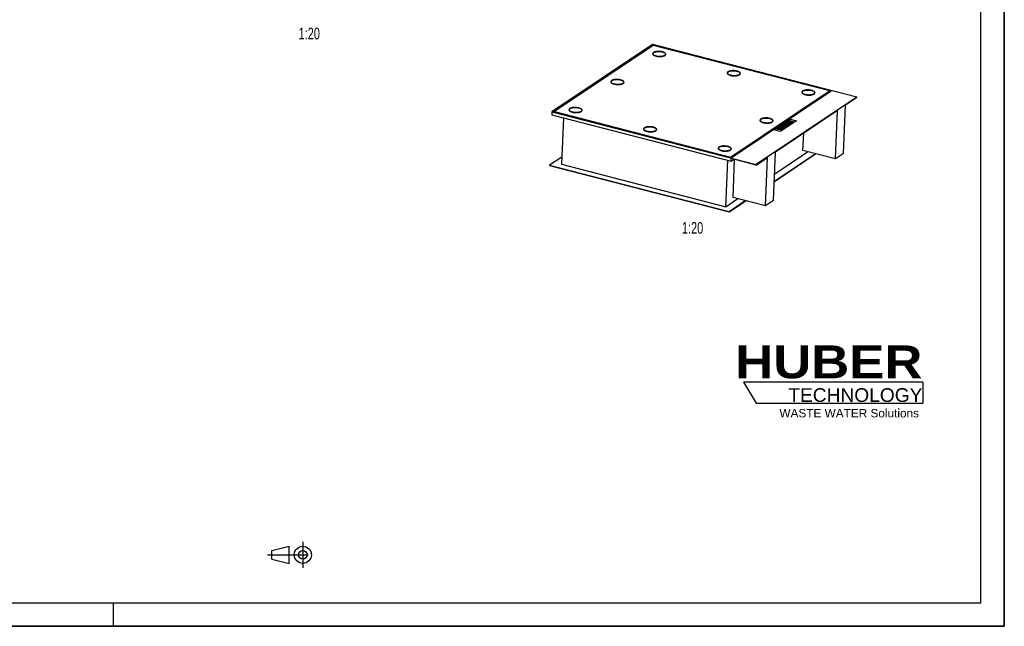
# Model space of a CAD drawing. Header units: millimetres. Extents: x 0 to 8400, y 0 to 5940.
# Tile 2 of 8: x 4200 to 8400, y 0 to 2588. Entities that reach past the tile are written whole.
import ezdxf

# ---------------------------------------------------------------- set-up
doc = ezdxf.new("R2010")
doc.units = ezdxf.units.MM
doc.header["$LTSCALE"] = 462
doc.linetypes.add('CENTER', pattern=[0.6, 0.375, -0.075, 0.075, -0.075])
doc.layers.get('0').update_dxf_attribs({"linetype": 'CONTINUOUS'})
for name, color, linetype in [('053_NOTES', 7, 'CONTINUOUS'), ('_ACHSEN', 7, 'CONTINUOUS'), ('_KURVEN', 7, 'CONTINUOUS'), ('_ZEICHNUNGSELEM', 7, 'CONTINUOUS'), ('HUBER_Logo_BL2', 7, 'CONTINUOUS')]:
    doc.layers.add(name, color=color, linetype=linetype)
doc.styles.get("Standard").update_dxf_attribs({"font": 'txt', "width": 0.7})
doc.styles.add('TEXTSTYLE_2', font='ariblk.ttf')
doc.styles.add('TEXTSTYLE_3', font='arial.ttf')

# ---------------------------------------------------------------- blocks, each defined once
blk = doc.blocks.new('HUBER_LOGO_BL2', base_point=(7675, 1007.5))
at = {"layer": 'HUBER_Logo_BL2', "color": 5, "linetype": 'CONTINUOUS'}
for p, q in [((8052.9, 1042), (7287.9, 1042)), ((7287.9, 1042), (7341.9, 952)), ((8052.9, 1042), (8052.9, 952)), ((7341.9, 952), (8052.9, 952))]:
    blk.add_line(p, q, dxfattribs=at)
at = {"layer": 'HUBER_Logo_BL2', "color": 2, "linetype": 'CONTINUOUS', "attachment_point": 3, "line_spacing_factor": 0.78}
for s, insert, char_height, width, style in [('HUBER\\P\\fArial;\\H58.5;TECHNOLOGY ', (8050.7, 1198.2), 140.4, 775.343, 'TEXTSTYLE_2'), ('WASTE WATER Solutions', (8036, 927.2), 36, 594.067, 'TEXTSTYLE_3')]:
    blk.add_mtext(s, dxfattribs=dict(at, insert=insert, char_height=char_height, width=width, style=style))
blk = doc.blocks.new('PROJEKTIONSMETHODE_1_BL3', base_point=(5360, 305))
at = {"color": 2, "linetype": 'CONTINUOUS'}
for p, q in [((5275.7, 323.3), (5349, 341.7)), ((5349, 268.3), (5349, 341.7)), ((5275.7, 286.7), (5275.7, 323.3)), ((5275.7, 286.7), (5349, 268.3))]:
    blk.add_line(p, q, dxfattribs=at)
at = {"color": 2, "linetype": 'CENTER'}
for p, q in [((5407.7, 360), (5407.7, 250)), ((5257.3, 305), (5462.7, 305))]:
    blk.add_line(p, q, dxfattribs=at)
at = {"color": 2, "linetype": 'CONTINUOUS'}
for radius in [36.7, 18.3]:
    blk.add_circle((5407.7, 305), radius, dxfattribs=at)

msp = doc.modelspace()

# ---------------------------------------------------------------- linework, layer by layer
at = {"color": 7, "linetype": 'CONTINUOUS'}
for p, q in [((8400, 0), (8400, 5940)), ((6899.62, 2482.23), (6470.44, 2194.7)), ((6900.38, 2481.12), (6473.16, 2194.91)), ((7771.12, 2257.02), (6899.62, 2482.23)), ((6900.17, 2476.12), (6900.38, 2481.12)), ((7662.07, 2284.29), (6900.38, 2481.12)), ((6902.68, 2477.81), (6481.33, 2195.52)), ((6900.96, 2442.49), (6900.88, 2440.65)), ((7653.91, 2283.68), (6902.68, 2477.81)), ((6954.91, 2440.17), (6954.83, 2438.33)), ((7219.06, 2360.29), (7218.98, 2358.45)), ((7273.01, 2357.97), (7272.93, 2356.14)), ((6722.55, 2322.96), (6722.47, 2321.12)), ((6776.5, 2320.64), (6776.42, 2318.81)), ((7232.48, 1999.56), (7653.83, 2281.85)), ((7232.56, 2001.4), (7653.91, 2283.68)), ((7234.85, 1998.08), (7662.07, 2284.29)), ((7537.16, 2278.09), (7537.08, 2276.25)), ((7591.11, 2275.77), (7591.03, 2273.94)), ((7650.08, 2276.26), (7646.77, 2277.11)), ((7653.91, 2283.68), (7653.83, 2281.85)), ((7771.12, 2257.02), (7341.94, 1969.5)), ((7771.04, 2255.19), (7722.65, 2222.77)), ((7771.04, 2255.19), (7771.12, 2257.02)), ((6470.44, 2194.7), (6469.89, 2181.86)), ((6470.44, 2194.7), (7341.94, 1969.5)), ((6473.16, 2194.91), (7234.85, 1998.08)), ((6481.33, 2195.52), (6481.25, 2193.69)), ((6481.25, 2193.69), (7232.48, 1999.56)), ((6481.33, 2195.52), (7232.56, 2001.4)), ((6485.62, 2192.56), (6484.68, 2191.93)), ((6544.13, 2203.43), (6544.05, 2201.6)), ((6598.08, 2201.11), (6598, 2199.28)), ((7688.43, 2199.85), (7424.47, 2023.01)), ((7679.55, 1993.38), (7688.43, 2199.85)), ((7713.77, 2016.3), (7722.65, 2222.77)), ((6469.89, 2181.86), (7235.07, 1984.13)), ((6519.51, 2169.03), (6510.99, 1970.92)), ((7358.74, 2158.56), (7358.66, 2156.73)), ((7412.69, 2156.24), (7412.61, 2154.41)), ((6862.23, 2121.23), (6862.15, 2119.4)), ((6916.18, 2118.91), (6916.1, 2117.08)), ((7540.99, 2029.19), (7544.17, 2103.2)), ((7180.33, 2039.03), (7180.25, 2037.2)), ((7234.28, 2036.71), (7234.2, 2034.88)), ((7415.6, 1816.54), (7424.47, 2023.01)), ((7420.46, 1929.73), (7561.15, 2023.98)), ((7679.55, 1993.38), (7540.99, 2029.19)), ((7713.77, 2016.3), (7679.55, 1993.38)), ((6512.32, 2001.74), (6460.66, 1967.13)), ((7211.68, 1789.85), (7220.19, 1987.97)), ((7232.56, 2001.4), (7232.48, 1999.56)), ((7235.07, 1984.13), (7235.54, 1995.14)), ((7235.07, 1984.13), (7247.06, 1992.16)), ((7341.86, 1967.66), (7235.54, 1995.14)), ((7242.81, 1829.43), (7249.78, 1991.46)), ((7341.86, 1967.66), (7390.26, 2000.08)), ((7381.38, 1793.62), (7390.26, 2000.08)), ((7419.06, 1897.07), (7595.31, 2015.15)), ((7419.14, 1898.9), (7593.39, 2015.64)), ((6460.66, 1967.13), (6460.58, 1965.3)), ((6460.58, 1965.3), (7225.76, 1767.57)), ((6460.66, 1967.13), (7225.84, 1769.4)), ((6510.99, 1970.92), (7211.68, 1789.85)), ((7341.86, 1967.66), (7341.94, 1969.5)), ((7211.68, 1789.85), (7262.97, 1824.22)), ((7225.76, 1767.57), (7297.14, 1815.39)), ((7225.84, 1769.4), (7295.22, 1815.88)), ((7381.38, 1793.62), (7242.81, 1829.43)), ((7415.6, 1816.54), (7381.38, 1793.62)), ((7225.84, 1769.4), (7225.76, 1767.57)), ((0, 0), (8400, 0))]:
    msp.add_line(p, q, dxfattribs=at)
at = {"color": 3, "linetype": 'CONTINUOUS'}
for p, q in [((8400, 5940), (8400, 0)), ((4600, 0), (4600, 100)), ((8400, 0), (0, 0))]:
    msp.add_line(p, q, dxfattribs=at)
at = {"color": 5, "linetype": 'CONTINUOUS'}
for p, q in [((8300, 100), (8300, 5840)), ((100, 100), (8300, 100))]:
    msp.add_line(p, q, dxfattribs=at)
at = {"color": 7, "linetype": 'CONTINUOUS'}
for points, knots in [([(6914.74, 2432.49), (6912.77, 2433), (6909.23, 2434.14), (6905.28, 2436.19), (6902.97, 2438.1), (6901.79, 2439.51), (6901.08, 2440.98), (6900.94, 2442.01), (6900.96, 2442.49)], [0, 0, 0, 0, 0.3374024, 0.6163569, 0.7317992, 0.8319262, 0.9195778, 1, 1, 1, 1]), ([(6900.96, 2442.49), (6900.98, 2442.95), (6901.19, 2443.92), (6901.96, 2445.27), (6903.16, 2446.53), (6905.43, 2448.18), (6909.25, 2449.87), (6914.72, 2451.26), (6921.05, 2452.03), (6927.81, 2452.14), (6934.59, 2451.56), (6939.02, 2450.72), (6941.13, 2450.17)], [0, 0, 0, 0, 0.0317589, 0.0661601, 0.1051662, 0.1498914, 0.2575787, 0.3879843, 0.5355268, 0.6925125, 0.850257, 1, 1, 1, 1]), ([(6954.91, 2440.17), (6954.89, 2439.71), (6954.68, 2438.74), (6953.91, 2437.39), (6952.71, 2436.13), (6950.44, 2434.48), (6946.63, 2432.79), (6941.15, 2431.4), (6934.82, 2430.63), (6928.06, 2430.52), (6921.28, 2431.1), (6916.86, 2431.94), (6914.74, 2432.49)], [0, 0, 0, 0, 0.0317589, 0.0661601, 0.1051662, 0.1498914, 0.2575787, 0.3879843, 0.5355268, 0.6925125, 0.850257, 1, 1, 1, 1]), ([(6941.13, 2450.17), (6943.1, 2449.66), (6946.65, 2448.52), (6950.59, 2446.47), (6952.9, 2444.56), (6954.08, 2443.15), (6954.79, 2441.68), (6954.93, 2440.65), (6954.91, 2440.17)], [0, 0, 0, 0, 0.3374024, 0.6163569, 0.7317992, 0.8319262, 0.9195778, 1, 1, 1, 1]), ([(7232.84, 2350.29), (7230.87, 2350.8), (7227.32, 2351.94), (7223.38, 2353.99), (7221.07, 2355.9), (7219.89, 2357.31), (7219.18, 2358.78), (7219.04, 2359.81), (7219.06, 2360.29)], [0, 0, 0, 0, 0.3374024, 0.6163569, 0.7317992, 0.8319262, 0.9195778, 1, 1, 1, 1]), ([(7219.06, 2360.29), (7219.08, 2360.75), (7219.29, 2361.72), (7220.06, 2363.07), (7221.25, 2364.33), (7223.53, 2365.98), (7227.34, 2367.67), (7232.82, 2369.06), (7239.14, 2369.83), (7245.91, 2369.94), (7252.69, 2369.36), (7257.11, 2368.52), (7259.23, 2367.97)], [0, 0, 0, 0, 0.0317589, 0.0661601, 0.1051662, 0.1498914, 0.2575787, 0.3879843, 0.5355268, 0.6925125, 0.850257, 1, 1, 1, 1]), ([(7273.01, 2357.97), (7272.99, 2357.51), (7272.78, 2356.54), (7272.01, 2355.19), (7270.81, 2353.93), (7268.54, 2352.28), (7264.72, 2350.59), (7259.25, 2349.2), (7252.92, 2348.43), (7246.16, 2348.32), (7239.38, 2348.9), (7234.95, 2349.74), (7232.84, 2350.29)], [0, 0, 0, 0, 0.0317589, 0.0661601, 0.1051662, 0.1498914, 0.2575787, 0.3879843, 0.5355268, 0.6925125, 0.850257, 1, 1, 1, 1]), ([(7259.23, 2367.97), (7261.2, 2367.46), (7264.74, 2366.32), (7268.69, 2364.27), (7271, 2362.36), (7272.18, 2360.95), (7272.89, 2359.48), (7273.03, 2358.45), (7273.01, 2357.97)], [0, 0, 0, 0, 0.3374024, 0.6163569, 0.7317992, 0.8319262, 0.9195778, 1, 1, 1, 1]), ([(6722.65, 2319.69), (6722.61, 2319.81), (6722.49, 2320.28), (6722.45, 2320.77), (6722.47, 2321.12)], [0, 0, 0, 0, 0.2554919, 1, 1, 1, 1]), ([(6736.32, 2312.96), (6734.36, 2313.47), (6730.81, 2314.61), (6726.86, 2316.66), (6724.56, 2318.57), (6723.38, 2319.98), (6722.66, 2321.45), (6722.53, 2322.48), (6722.55, 2322.96)], [0, 0, 0, 0, 0.3374024, 0.6163569, 0.7317992, 0.8319262, 0.9195778, 1, 1, 1, 1]), ([(6722.55, 2322.96), (6722.57, 2323.42), (6722.77, 2324.39), (6723.55, 2325.74), (6724.74, 2327), (6727.01, 2328.65), (6730.83, 2330.34), (6736.31, 2331.73), (6742.63, 2332.5), (6749.4, 2332.61), (6756.17, 2332.03), (6760.6, 2331.19), (6762.72, 2330.64)], [0, 0, 0, 0, 0.0317589, 0.0661601, 0.1051662, 0.1498914, 0.2575787, 0.3879843, 0.5355268, 0.6925125, 0.850257, 1, 1, 1, 1]), ([(6776.5, 2320.64), (6776.48, 2320.18), (6776.27, 2319.21), (6775.5, 2317.86), (6774.3, 2316.6), (6772.03, 2314.95), (6768.21, 2313.26), (6762.73, 2311.87), (6756.41, 2311.1), (6749.64, 2311), (6742.87, 2311.57), (6738.44, 2312.41), (6736.32, 2312.96)], [0, 0, 0, 0, 0.0317589, 0.0661601, 0.1051662, 0.1498914, 0.2575787, 0.3879843, 0.5355268, 0.6925125, 0.850257, 1, 1, 1, 1]), ([(6762.72, 2330.64), (6764.69, 2330.13), (6768.23, 2328.99), (6772.18, 2326.94), (6774.48, 2325.03), (6775.66, 2323.62), (6776.38, 2322.15), (6776.52, 2321.13), (6776.5, 2320.64)], [0, 0, 0, 0, 0.3374024, 0.6163569, 0.7317992, 0.8319262, 0.9195778, 1, 1, 1, 1]), ([(6776.42, 2318.81), (6776.41, 2318.69), (6776.37, 2318.2), (6776.25, 2317.73), (6776.11, 2317.39)], [0, 0, 0, 0, 0.2467275, 1, 1, 1, 1]), ([(7550.93, 2268.09), (7548.97, 2268.6), (7545.42, 2269.74), (7541.47, 2271.79), (7539.17, 2273.7), (7537.99, 2275.11), (7537.27, 2276.58), (7537.13, 2277.61), (7537.16, 2278.09)], [0, 0, 0, 0, 0.3374024, 0.6163569, 0.7317992, 0.8319262, 0.9195778, 1, 1, 1, 1]), ([(7537.16, 2278.09), (7537.18, 2278.55), (7537.38, 2279.52), (7538.16, 2280.87), (7539.35, 2282.13), (7541.62, 2283.78), (7545.44, 2285.47), (7550.92, 2286.86), (7557.24, 2287.63), (7564.01, 2287.74), (7570.78, 2287.16), (7575.21, 2286.32), (7577.33, 2285.77)], [0, 0, 0, 0, 0.0317589, 0.0661601, 0.1051662, 0.1498914, 0.2575787, 0.3879843, 0.5355268, 0.6925125, 0.850257, 1, 1, 1, 1]), ([(7591.11, 2275.77), (7591.09, 2275.31), (7590.88, 2274.34), (7590.11, 2272.99), (7588.91, 2271.73), (7586.64, 2270.08), (7582.82, 2268.39), (7577.34, 2267), (7571.02, 2266.23), (7564.25, 2266.13), (7557.48, 2266.7), (7553.05, 2267.54), (7550.93, 2268.09)], [0, 0, 0, 0, 0.0317589, 0.0661601, 0.1051662, 0.1498914, 0.2575787, 0.3879843, 0.5355268, 0.6925125, 0.850257, 1, 1, 1, 1]), ([(7577.33, 2285.77), (7579.3, 2285.26), (7582.84, 2284.12), (7586.79, 2282.07), (7589.09, 2280.16), (7590.27, 2278.75), (7590.99, 2277.28), (7591.13, 2276.26), (7591.11, 2275.77)], [0, 0, 0, 0, 0.3374024, 0.6163569, 0.7317992, 0.8319262, 0.9195778, 1, 1, 1, 1]), ([(6557.91, 2193.43), (6555.94, 2193.94), (6552.4, 2195.08), (6548.45, 2197.13), (6546.14, 2199.04), (6544.96, 2200.45), (6544.25, 2201.92), (6544.11, 2202.95), (6544.13, 2203.43)], [0, 0, 0, 0, 0.3374024, 0.6163569, 0.7317992, 0.8319262, 0.9195778, 1, 1, 1, 1]), ([(6544.13, 2203.43), (6544.15, 2203.89), (6544.36, 2204.86), (6545.13, 2206.21), (6546.33, 2207.47), (6548.6, 2209.12), (6552.42, 2210.81), (6557.89, 2212.2), (6564.22, 2212.97), (6570.98, 2213.08), (6577.76, 2212.5), (6582.19, 2211.66), (6584.3, 2211.11)], [0, 0, 0, 0, 0.0317589, 0.0661601, 0.1051662, 0.1498914, 0.2575787, 0.3879843, 0.5355268, 0.6925125, 0.850257, 1, 1, 1, 1]), ([(6598.08, 2201.11), (6598.06, 2200.65), (6597.85, 2199.68), (6597.08, 2198.33), (6595.89, 2197.07), (6593.61, 2195.42), (6589.8, 2193.73), (6584.32, 2192.34), (6578, 2191.57), (6571.23, 2191.47), (6564.45, 2192.04), (6560.03, 2192.88), (6557.91, 2193.43)], [0, 0, 0, 0, 0.0317589, 0.0661601, 0.1051662, 0.1498914, 0.2575787, 0.3879843, 0.5355268, 0.6925125, 0.850257, 1, 1, 1, 1]), ([(6584.3, 2211.11), (6586.27, 2210.6), (6589.82, 2209.46), (6593.76, 2207.41), (6596.07, 2205.5), (6597.25, 2204.09), (6597.96, 2202.62), (6598.1, 2201.6), (6598.08, 2201.11)], [0, 0, 0, 0, 0.3374024, 0.6163569, 0.7317992, 0.8319262, 0.9195778, 1, 1, 1, 1]), ([(7358.84, 2155.29), (7358.81, 2155.41), (7358.69, 2155.88), (7358.65, 2156.37), (7358.66, 2156.73)], [0, 0, 0, 0, 0.2554919, 1, 1, 1, 1]), ([(7372.52, 2148.56), (7370.55, 2149.07), (7367.01, 2150.21), (7363.06, 2152.26), (7360.75, 2154.17), (7359.57, 2155.58), (7358.86, 2157.05), (7358.72, 2158.08), (7358.74, 2158.56)], [0, 0, 0, 0, 0.3374024, 0.6163569, 0.7317992, 0.8319262, 0.9195778, 1, 1, 1, 1]), ([(7358.74, 2158.56), (7358.76, 2159.02), (7358.97, 2159.99), (7359.74, 2161.34), (7360.94, 2162.6), (7363.21, 2164.25), (7367.03, 2165.94), (7372.5, 2167.33), (7378.83, 2168.1), (7385.59, 2168.21), (7392.37, 2167.64), (7396.79, 2166.79), (7398.91, 2166.24)], [0, 0, 0, 0, 0.0317589, 0.0661601, 0.1051662, 0.1498914, 0.2575787, 0.3879843, 0.5355268, 0.6925125, 0.850257, 1, 1, 1, 1]), ([(7412.69, 2156.24), (7412.67, 2155.78), (7412.46, 2154.81), (7411.69, 2153.46), (7410.49, 2152.2), (7408.22, 2150.55), (7404.41, 2148.86), (7398.93, 2147.48), (7392.6, 2146.7), (7385.84, 2146.6), (7379.06, 2147.17), (7374.64, 2148.01), (7372.52, 2148.56)], [0, 0, 0, 0, 0.0317589, 0.0661601, 0.1051662, 0.1498914, 0.2575787, 0.3879843, 0.5355268, 0.6925125, 0.850257, 1, 1, 1, 1]), ([(7398.91, 2166.24), (7400.88, 2165.74), (7404.42, 2164.59), (7408.37, 2162.54), (7410.68, 2160.64), (7411.86, 2159.22), (7412.57, 2157.75), (7412.71, 2156.73), (7412.69, 2156.24)], [0, 0, 0, 0, 0.3374024, 0.6163569, 0.7317992, 0.8319262, 0.9195778, 1, 1, 1, 1]), ([(6876.01, 2111.23), (6874.04, 2111.74), (6870.49, 2112.88), (6866.55, 2114.93), (6864.24, 2116.84), (6863.06, 2118.25), (6862.35, 2119.72), (6862.21, 2120.75), (6862.23, 2121.23)], [0, 0, 0, 0, 0.3374024, 0.6163569, 0.7317992, 0.8319262, 0.9195778, 1, 1, 1, 1]), ([(6862.23, 2121.23), (6862.25, 2121.7), (6862.46, 2122.66), (6863.23, 2124.01), (6864.43, 2125.27), (6866.7, 2126.93), (6870.51, 2128.61), (6875.99, 2130), (6882.31, 2130.77), (6889.08, 2130.88), (6895.86, 2130.31), (6900.28, 2129.46), (6902.4, 2128.91)], [0, 0, 0, 0, 0.0317589, 0.0661601, 0.1051662, 0.1498914, 0.2575787, 0.3879843, 0.5355268, 0.6925125, 0.850257, 1, 1, 1, 1]), ([(6916.18, 2118.91), (6916.16, 2118.45), (6915.95, 2117.48), (6915.18, 2116.13), (6913.98, 2114.87), (6911.71, 2113.22), (6907.89, 2111.53), (6902.42, 2110.15), (6896.09, 2109.37), (6889.33, 2109.27), (6882.55, 2109.84), (6878.12, 2110.68), (6876.01, 2111.23)], [0, 0, 0, 0, 0.0317589, 0.0661601, 0.1051662, 0.1498914, 0.2575787, 0.3879843, 0.5355268, 0.6925125, 0.850257, 1, 1, 1, 1]), ([(6902.4, 2128.91), (6904.37, 2128.41), (6907.91, 2127.26), (6911.86, 2125.21), (6914.17, 2123.31), (6915.35, 2121.89), (6916.06, 2120.42), (6916.2, 2119.4), (6916.18, 2118.91)], [0, 0, 0, 0, 0.3374024, 0.6163569, 0.7317992, 0.8319262, 0.9195778, 1, 1, 1, 1]), ([(7194.1, 2029.03), (7192.14, 2029.54), (7188.59, 2030.68), (7184.64, 2032.73), (7182.34, 2034.64), (7181.16, 2036.05), (7180.44, 2037.52), (7180.31, 2038.55), (7180.33, 2039.03)], [0, 0, 0, 0, 0.3374024, 0.6163569, 0.7317992, 0.8319262, 0.9195778, 1, 1, 1, 1]), ([(7180.33, 2039.03), (7180.35, 2039.5), (7180.55, 2040.46), (7181.33, 2041.81), (7182.52, 2043.07), (7184.79, 2044.73), (7188.61, 2046.41), (7194.09, 2047.8), (7200.41, 2048.57), (7207.18, 2048.68), (7213.95, 2048.11), (7218.38, 2047.26), (7220.5, 2046.71)], [0, 0, 0, 0, 0.0317589, 0.0661601, 0.1051662, 0.1498914, 0.2575787, 0.3879843, 0.5355268, 0.6925125, 0.850257, 1, 1, 1, 1]), ([(7234.28, 2036.71), (7234.26, 2036.25), (7234.05, 2035.28), (7233.28, 2033.93), (7232.08, 2032.67), (7229.81, 2031.02), (7225.99, 2029.33), (7220.51, 2027.95), (7214.19, 2027.17), (7207.42, 2027.07), (7200.65, 2027.64), (7196.22, 2028.48), (7194.1, 2029.03)], [0, 0, 0, 0, 0.0317589, 0.0661601, 0.1051662, 0.1498914, 0.2575787, 0.3879843, 0.5355268, 0.6925125, 0.850257, 1, 1, 1, 1]), ([(7220.5, 2046.71), (7222.47, 2046.21), (7226.01, 2045.06), (7229.96, 2043.01), (7232.26, 2041.11), (7233.44, 2039.69), (7234.16, 2038.22), (7234.3, 2037.2), (7234.28, 2036.71)], [0, 0, 0, 0, 0.3374024, 0.6163569, 0.7317992, 0.8319262, 0.9195778, 1, 1, 1, 1])]:
    msp.add_open_spline(points, degree=3, knots=knots, dxfattribs=at)
at = {"layer": '_ACHSEN', "color": 7, "linetype": 'CONTINUOUS'}
for centre, radius, start, end in [((7586.56, 2273.81), 5.5, 18.34722, 24.87908), ((7586.56, 2273.81), 5.5, 18.34726, 24.87903), ((7586.96, 2273.95), 5.09, 15.99166, 18.28317), ((7586.96, 2273.95), 5.09, 15.99165, 18.28326), ((7587.19, 2274.01), 4.85, 11.26411, 16.00751), ((7587.19, 2274.01), 4.85, 11.26416, 16.00747), ((7587.37, 2274.05), 4.67, 9.39892, 11.24213), ((7587.37, 2274.05), 4.67, 9.43761, 11.2421), ((7408.15, 2154.28), 5.5, 18.34722, 24.87908), ((7408.15, 2154.28), 5.5, 18.34726, 24.87903), ((7408.54, 2154.42), 5.09, 15.99166, 18.28317), ((7408.54, 2154.42), 5.09, 15.99165, 18.28326), ((7408.77, 2154.48), 4.85, 11.26411, 16.00751), ((7408.77, 2154.48), 4.85, 11.26416, 16.00747), ((7408.95, 2154.52), 4.67, 9.39892, 11.24213), ((7408.95, 2154.52), 4.67, 9.43761, 11.2421), ((7229.73, 2034.75), 5.5, 18.34722, 24.87908), ((7229.73, 2034.75), 5.5, 18.34726, 24.87903), ((7230.13, 2034.89), 5.09, 15.99166, 18.28317), ((7230.13, 2034.89), 5.09, 15.99165, 18.28326), ((7230.36, 2034.96), 4.85, 11.26411, 16.00751), ((7230.36, 2034.96), 4.85, 11.26416, 16.00747), ((7230.54, 2034.99), 4.67, 9.39892, 11.24213), ((7230.54, 2034.99), 4.67, 9.43761, 11.2421)]:
    msp.add_arc(centre, radius, start, end, dxfattribs=at)
for points, knots in [([(6899.96, 2442.53), (6899.94, 2442.03), (6900.08, 2440.97), (6900.83, 2439.44), (6902.05, 2437.98), (6904.44, 2436), (6908.53, 2433.87), (6912.21, 2432.69), (6914.25, 2432.16)], [0, 0, 0, 0, 0.0804222, 0.1680738, 0.2682008, 0.3836431, 0.6625976, 1, 1, 1, 1]), ([(6941.62, 2450.5), (6939.43, 2451.07), (6934.84, 2451.94), (6927.81, 2452.54), (6920.79, 2452.43), (6914.23, 2451.62), (6908.55, 2450.18), (6904.59, 2448.44), (6902.24, 2446.72), (6901, 2445.41), (6900.2, 2444.01), (6899.98, 2443.01), (6899.96, 2442.53)], [0, 0, 0, 0, 0.149743, 0.3074875, 0.4644732, 0.6120156, 0.7424213, 0.8501086, 0.8948338, 0.9338399, 0.9682411, 1, 1, 1, 1]), ([(6900.02, 2441.61), (6900.07, 2441.81), (6900.34, 2442.64), (6900.83, 2443.39), (6901.26, 2443.9)], [0, 0, 0, 0, 0.235316, 1, 1, 1, 1]), ([(6901.27, 2443.9), (6901.11, 2443.72), (6900.58, 2443.04), (6900.18, 2442.23), (6900.02, 2441.61)], [0, 0, 0, 0, 0.2688799, 1, 1, 1, 1]), ([(6900.88, 2440.65), (6900.88, 2440.53), (6900.88, 2440.05), (6900.96, 2439.57), (6901.06, 2439.22)], [0, 0, 0, 0, 0.2467692, 1, 1, 1, 1]), ([(6914.25, 2432.16), (6916.45, 2431.59), (6921.04, 2430.72), (6928.06, 2430.12), (6935.08, 2430.23), (6941.64, 2431.04), (6947.32, 2432.47), (6951.28, 2434.22), (6953.63, 2435.94), (6954.87, 2437.25), (6955.67, 2438.65), (6955.89, 2439.65), (6955.91, 2440.13)], [0, 0, 0, 0, 0.149743, 0.3074875, 0.4644732, 0.6120156, 0.7424213, 0.8501086, 0.8948338, 0.9338399, 0.9682411, 1, 1, 1, 1]), ([(6955.91, 2440.13), (6955.93, 2440.63), (6955.79, 2441.69), (6955.05, 2443.22), (6953.82, 2444.68), (6951.43, 2446.66), (6947.34, 2448.79), (6943.66, 2449.97), (6941.62, 2450.5)], [0, 0, 0, 0, 0.0804222, 0.1680738, 0.2682008, 0.3836431, 0.6625976, 1, 1, 1, 1]), ([(6954.53, 2436.91), (6954.57, 2437.03), (6954.73, 2437.49), (6954.82, 2437.97), (6954.83, 2438.33)], [0, 0, 0, 0, 0.2555617, 1, 1, 1, 1]), ([(6955.78, 2439.21), (6955.74, 2439.41), (6955.54, 2440.26), (6955.12, 2441.06), (6954.73, 2441.6)], [0, 0, 0, 0, 0.2353016, 1, 1, 1, 1]), ([(7218.06, 2360.33), (7218.04, 2359.83), (7218.18, 2358.77), (7218.92, 2357.24), (7220.15, 2355.78), (7222.54, 2353.8), (7226.63, 2351.67), (7230.31, 2350.49), (7232.35, 2349.96)], [0, 0, 0, 0, 0.0804222, 0.1680738, 0.2682008, 0.3836431, 0.6625976, 1, 1, 1, 1]), ([(7259.72, 2368.3), (7257.52, 2368.87), (7252.93, 2369.74), (7245.91, 2370.34), (7238.89, 2370.23), (7232.33, 2369.42), (7226.65, 2367.99), (7222.69, 2366.24), (7220.34, 2364.52), (7219.1, 2363.21), (7218.3, 2361.81), (7218.08, 2360.81), (7218.06, 2360.33)], [0, 0, 0, 0, 0.149743, 0.3074875, 0.4644732, 0.6120156, 0.7424213, 0.8501086, 0.8948338, 0.9338399, 0.9682411, 1, 1, 1, 1]), ([(7219.37, 2361.71), (7219.22, 2361.53), (7218.68, 2360.84), (7218.28, 2360.04), (7218.12, 2359.42)], [0, 0, 0, 0, 0.2689267, 1, 1, 1, 1]), ([(7218.98, 2358.45), (7218.97, 2358.34), (7218.97, 2357.85), (7219.06, 2357.37), (7219.16, 2357.02)], [0, 0, 0, 0, 0.2467692, 1, 1, 1, 1]), ([(7232.35, 2349.96), (7234.54, 2349.39), (7239.13, 2348.52), (7246.16, 2347.92), (7253.18, 2348.03), (7259.74, 2348.84), (7265.42, 2350.27), (7269.38, 2352.02), (7271.73, 2353.74), (7272.97, 2355.05), (7273.77, 2356.45), (7273.99, 2357.45), (7274.01, 2357.93)], [0, 0, 0, 0, 0.149743, 0.3074875, 0.4644732, 0.6120156, 0.7424213, 0.8501086, 0.8948338, 0.9338399, 0.9682411, 1, 1, 1, 1]), ([(7274.01, 2357.93), (7274.03, 2358.43), (7273.89, 2359.49), (7273.14, 2361.02), (7271.92, 2362.48), (7269.53, 2364.46), (7265.44, 2366.59), (7261.76, 2367.77), (7259.72, 2368.3)], [0, 0, 0, 0, 0.0804222, 0.1680738, 0.2682008, 0.3836431, 0.6625976, 1, 1, 1, 1]), ([(7272.62, 2354.72), (7272.67, 2354.83), (7272.83, 2355.29), (7272.91, 2355.77), (7272.93, 2356.14)], [0, 0, 0, 0, 0.2555617, 1, 1, 1, 1]), ([(7273.87, 2357.01), (7273.84, 2357.21), (7273.64, 2358.07), (7273.22, 2358.86), (7272.83, 2359.4)], [0, 0, 0, 0, 0.2353016, 1, 1, 1, 1]), ([(6721.55, 2323), (6721.53, 2322.5), (6721.67, 2321.44), (6722.41, 2319.91), (6723.63, 2318.45), (6726.02, 2316.47), (6730.12, 2314.34), (6733.79, 2313.16), (6735.83, 2312.63)], [0, 0, 0, 0, 0.0804222, 0.1680738, 0.2682008, 0.3836431, 0.6625976, 1, 1, 1, 1]), ([(6763.21, 2330.97), (6761.01, 2331.54), (6756.42, 2332.41), (6749.39, 2333.01), (6742.38, 2332.9), (6735.82, 2332.09), (6730.14, 2330.66), (6726.18, 2328.91), (6723.82, 2327.19), (6722.58, 2325.88), (6721.78, 2324.48), (6721.57, 2323.48), (6721.55, 2323)], [0, 0, 0, 0, 0.149743, 0.3074875, 0.4644732, 0.6120156, 0.7424213, 0.8501086, 0.8948338, 0.9338399, 0.9682411, 1, 1, 1, 1]), ([(6722.85, 2324.37), (6722.7, 2324.2), (6722.16, 2323.51), (6721.76, 2322.7), (6721.6, 2322.08)], [0, 0, 0, 0, 0.2688799, 1, 1, 1, 1]), ([(6722.85, 2324.37), (6722.7, 2324.19), (6722.16, 2323.5), (6721.76, 2322.7), (6721.6, 2322.08)], [0, 0, 0, 0, 0.2688309, 1, 1, 1, 1]), ([(6735.83, 2312.63), (6738.03, 2312.06), (6742.62, 2311.19), (6749.65, 2310.59), (6756.67, 2310.7), (6763.22, 2311.51), (6768.9, 2312.95), (6772.86, 2314.69), (6775.22, 2316.41), (6776.46, 2317.72), (6777.26, 2319.12), (6777.47, 2320.12), (6777.5, 2320.6)], [0, 0, 0, 0, 0.149743, 0.3074875, 0.4644732, 0.6120156, 0.7424213, 0.8501086, 0.8948338, 0.9338399, 0.9682411, 1, 1, 1, 1]), ([(6777.5, 2320.6), (6777.52, 2321.1), (6777.37, 2322.16), (6776.63, 2323.69), (6775.41, 2325.15), (6773.02, 2327.13), (6768.92, 2329.26), (6765.25, 2330.44), (6763.21, 2330.97)], [0, 0, 0, 0, 0.0804222, 0.1680738, 0.2682008, 0.3836431, 0.6625976, 1, 1, 1, 1]), ([(6777.36, 2319.68), (6777.33, 2319.88), (6777.13, 2320.74), (6776.7, 2321.53), (6776.32, 2322.07)], [0, 0, 0, 0, 0.2352984, 1, 1, 1, 1]), ([(7536.16, 2278.13), (7536.14, 2277.63), (7536.28, 2276.57), (7537.02, 2275.04), (7538.24, 2273.58), (7540.63, 2271.6), (7544.73, 2269.47), (7548.4, 2268.29), (7550.44, 2267.76)], [0, 0, 0, 0, 0.0804222, 0.1680738, 0.2682008, 0.3836431, 0.6625976, 1, 1, 1, 1]), ([(7577.82, 2286.1), (7575.62, 2286.67), (7571.03, 2287.54), (7564, 2288.14), (7556.99, 2288.03), (7550.43, 2287.23), (7544.75, 2285.79), (7540.79, 2284.04), (7538.43, 2282.32), (7537.19, 2281.01), (7536.39, 2279.61), (7536.18, 2278.61), (7536.16, 2278.13)], [0, 0, 0, 0, 0.149743, 0.3074875, 0.4644732, 0.6120156, 0.7424213, 0.8501086, 0.8948338, 0.9338399, 0.9682411, 1, 1, 1, 1]), ([(7537.47, 2279.51), (7537.31, 2279.33), (7536.78, 2278.64), (7536.37, 2277.84), (7536.22, 2277.22)], [0, 0, 0, 0, 0.2689267, 1, 1, 1, 1]), ([(7537.08, 2276.25), (7537.07, 2276.14), (7537.07, 2275.65), (7537.15, 2275.17), (7537.26, 2274.82)], [0, 0, 0, 0, 0.2467692, 1, 1, 1, 1]), ([(7550.44, 2267.76), (7552.64, 2267.19), (7557.23, 2266.32), (7564.26, 2265.73), (7571.27, 2265.83), (7577.83, 2266.64), (7583.51, 2268.08), (7587.47, 2269.82), (7589.83, 2271.54), (7591.07, 2272.85), (7591.87, 2274.25), (7592.08, 2275.25), (7592.1, 2275.73)], [0, 0, 0, 0, 0.149743, 0.3074875, 0.4644732, 0.6120156, 0.7424213, 0.8501086, 0.8948338, 0.9338399, 0.9682411, 1, 1, 1, 1]), ([(7592.1, 2275.73), (7592.13, 2276.23), (7591.98, 2277.29), (7591.24, 2278.82), (7590.02, 2280.28), (7587.63, 2282.26), (7583.53, 2284.39), (7579.86, 2285.57), (7577.82, 2286.1)], [0, 0, 0, 0, 0.0804222, 0.1680738, 0.2682008, 0.3836431, 0.6625976, 1, 1, 1, 1]), ([(7590.72, 2272.52), (7590.77, 2272.63), (7590.93, 2273.09), (7591.01, 2273.58), (7591.03, 2273.94)], [0, 0, 0, 0, 0.2555617, 1, 1, 1, 1]), ([(7591.56, 2276.13), (7591.51, 2276.22), (7591.33, 2276.6), (7591.1, 2276.96), (7590.92, 2277.22)], [0, 0, 0, 0, 0.2413453, 1, 1, 1, 1]), ([(6543.13, 2203.47), (6543.11, 2202.97), (6543.25, 2201.91), (6544, 2200.38), (6545.22, 2198.92), (6547.61, 2196.94), (6551.7, 2194.82), (6555.38, 2193.63), (6557.42, 2193.1)], [0, 0, 0, 0, 0.0804222, 0.1680738, 0.2682008, 0.3836431, 0.6625976, 1, 1, 1, 1]), ([(6584.79, 2211.44), (6582.6, 2212.01), (6578.01, 2212.88), (6570.98, 2213.48), (6563.96, 2213.37), (6557.4, 2212.57), (6551.72, 2211.13), (6547.76, 2209.38), (6545.41, 2207.66), (6544.17, 2206.36), (6543.37, 2204.96), (6543.15, 2203.95), (6543.13, 2203.47)], [0, 0, 0, 0, 0.149743, 0.3074875, 0.4644732, 0.6120156, 0.7424213, 0.8501086, 0.8948338, 0.9338399, 0.9682411, 1, 1, 1, 1]), ([(6544.44, 2204.85), (6544.28, 2204.67), (6543.75, 2203.98), (6543.35, 2203.17), (6543.19, 2202.55)], [0, 0, 0, 0, 0.2688799, 1, 1, 1, 1]), ([(6543.19, 2202.55), (6543.24, 2202.75), (6543.51, 2203.58), (6544, 2204.33), (6544.43, 2204.84)], [0, 0, 0, 0, 0.235316, 1, 1, 1, 1]), ([(6544.05, 2201.6), (6544.05, 2201.48), (6544.05, 2200.99), (6544.13, 2200.51), (6544.23, 2200.16)], [0, 0, 0, 0, 0.2467692, 1, 1, 1, 1]), ([(6557.42, 2193.1), (6559.62, 2192.53), (6564.21, 2191.66), (6571.23, 2191.07), (6578.25, 2191.17), (6584.81, 2191.98), (6590.49, 2193.42), (6594.45, 2195.16), (6596.8, 2196.88), (6598.04, 2198.19), (6598.84, 2199.59), (6599.06, 2200.59), (6599.08, 2201.07)], [0, 0, 0, 0, 0.149743, 0.3074875, 0.4644732, 0.6120156, 0.7424213, 0.8501086, 0.8948338, 0.9338399, 0.9682411, 1, 1, 1, 1]), ([(6599.08, 2201.07), (6599.1, 2201.57), (6598.96, 2202.63), (6598.22, 2204.16), (6596.99, 2205.62), (6594.6, 2207.6), (6590.51, 2209.73), (6586.83, 2210.91), (6584.79, 2211.44)], [0, 0, 0, 0, 0.0804222, 0.1680738, 0.2682008, 0.3836431, 0.6625976, 1, 1, 1, 1]), ([(6597.7, 2197.86), (6597.74, 2197.97), (6597.9, 2198.43), (6597.99, 2198.92), (6598, 2199.28)], [0, 0, 0, 0, 0.2555617, 1, 1, 1, 1]), ([(6598.95, 2200.15), (6598.91, 2200.35), (6598.71, 2201.21), (6598.29, 2202), (6597.9, 2202.55)], [0, 0, 0, 0, 0.2352969, 1, 1, 1, 1]), ([(7357.74, 2158.6), (7357.72, 2158.1), (7357.86, 2157.04), (7358.6, 2155.51), (7359.83, 2154.05), (7362.22, 2152.07), (7366.31, 2149.95), (7369.99, 2148.76), (7372.03, 2148.23)], [0, 0, 0, 0, 0.0804222, 0.1680738, 0.2682008, 0.3836431, 0.6625976, 1, 1, 1, 1]), ([(7399.4, 2166.57), (7397.21, 2167.14), (7392.62, 2168.01), (7385.59, 2168.61), (7378.57, 2168.5), (7372.01, 2167.7), (7366.33, 2166.26), (7362.37, 2164.51), (7360.02, 2162.79), (7358.78, 2161.49), (7357.98, 2160.09), (7357.76, 2159.09), (7357.74, 2158.6)], [0, 0, 0, 0, 0.149743, 0.3074875, 0.4644732, 0.6120156, 0.7424213, 0.8501086, 0.8948338, 0.9338399, 0.9682411, 1, 1, 1, 1]), ([(7359.05, 2159.98), (7358.9, 2159.8), (7358.36, 2159.11), (7357.96, 2158.31), (7357.8, 2157.69)], [0, 0, 0, 0, 0.2689082, 1, 1, 1, 1]), ([(7372.03, 2148.23), (7374.23, 2147.66), (7378.82, 2146.79), (7385.84, 2146.2), (7392.86, 2146.31), (7399.42, 2147.11), (7405.1, 2148.55), (7409.06, 2150.29), (7411.41, 2152.01), (7412.65, 2153.32), (7413.45, 2154.72), (7413.67, 2155.72), (7413.69, 2156.2)], [0, 0, 0, 0, 0.149743, 0.3074875, 0.4644732, 0.6120156, 0.7424213, 0.8501086, 0.8948338, 0.9338399, 0.9682411, 1, 1, 1, 1]), ([(7413.69, 2156.2), (7413.71, 2156.7), (7413.57, 2157.77), (7412.83, 2159.29), (7411.6, 2160.75), (7409.21, 2162.73), (7405.12, 2164.86), (7401.44, 2166.04), (7399.4, 2166.57)], [0, 0, 0, 0, 0.0804222, 0.1680738, 0.2682008, 0.3836431, 0.6625976, 1, 1, 1, 1]), ([(7412.31, 2152.99), (7412.35, 2153.1), (7412.51, 2153.56), (7412.6, 2154.05), (7412.61, 2154.41)], [0, 0, 0, 0, 0.2555617, 1, 1, 1, 1]), ([(7413.14, 2156.6), (7413.1, 2156.69), (7412.91, 2157.07), (7412.69, 2157.43), (7412.5, 2157.69)], [0, 0, 0, 0, 0.2413065, 1, 1, 1, 1]), ([(6861.23, 2121.27), (6861.21, 2120.77), (6861.35, 2119.71), (6862.09, 2118.18), (6863.32, 2116.72), (6865.71, 2114.74), (6869.8, 2112.62), (6873.48, 2111.43), (6875.52, 2110.9)], [0, 0, 0, 0, 0.0804222, 0.1680738, 0.2682008, 0.3836431, 0.6625976, 1, 1, 1, 1]), ([(6902.89, 2129.24), (6900.69, 2129.81), (6896.1, 2130.68), (6889.08, 2131.28), (6882.06, 2131.17), (6875.5, 2130.37), (6869.82, 2128.93), (6865.86, 2127.18), (6863.51, 2125.46), (6862.27, 2124.16), (6861.47, 2122.76), (6861.25, 2121.76), (6861.23, 2121.27)], [0, 0, 0, 0, 0.149743, 0.3074875, 0.4644732, 0.6120156, 0.7424213, 0.8501086, 0.8948338, 0.9338399, 0.9682411, 1, 1, 1, 1]), ([(6862.54, 2122.65), (6862.38, 2122.47), (6861.85, 2121.78), (6861.45, 2120.98), (6861.29, 2120.36)], [0, 0, 0, 0, 0.2688912, 1, 1, 1, 1]), ([(6862.15, 2119.4), (6862.14, 2119.28), (6862.14, 2118.79), (6862.23, 2118.31), (6862.33, 2117.96)], [0, 0, 0, 0, 0.2467692, 1, 1, 1, 1]), ([(6875.52, 2110.9), (6877.71, 2110.33), (6882.3, 2109.46), (6889.33, 2108.87), (6896.35, 2108.98), (6902.91, 2109.78), (6908.59, 2111.22), (6912.55, 2112.97), (6914.9, 2114.68), (6916.14, 2115.99), (6916.94, 2117.39), (6917.16, 2118.39), (6917.18, 2118.87)], [0, 0, 0, 0, 0.149743, 0.3074875, 0.4644732, 0.6120156, 0.7424213, 0.8501086, 0.8948338, 0.9338399, 0.9682411, 1, 1, 1, 1]), ([(6917.18, 2118.87), (6917.2, 2119.37), (6917.06, 2120.44), (6916.31, 2121.96), (6915.09, 2123.43), (6912.7, 2125.4), (6908.61, 2127.53), (6904.93, 2128.71), (6902.89, 2129.24)], [0, 0, 0, 0, 0.0804222, 0.1680738, 0.2682008, 0.3836431, 0.6625976, 1, 1, 1, 1]), ([(6915.79, 2115.66), (6915.84, 2115.77), (6916, 2116.23), (6916.08, 2116.72), (6916.1, 2117.08)], [0, 0, 0, 0, 0.2555617, 1, 1, 1, 1]), ([(6917.04, 2117.95), (6917.01, 2118.16), (6916.81, 2119.01), (6916.39, 2119.8), (6916, 2120.35)], [0, 0, 0, 0, 0.2352969, 1, 1, 1, 1]), ([(7179.33, 2039.08), (7179.31, 2038.57), (7179.45, 2037.51), (7180.19, 2035.98), (7181.41, 2034.52), (7183.8, 2032.54), (7187.9, 2030.42), (7191.57, 2029.23), (7193.61, 2028.7)], [0, 0, 0, 0, 0.0804222, 0.1680738, 0.2682008, 0.3836431, 0.6625976, 1, 1, 1, 1]), ([(7220.99, 2047.04), (7218.79, 2047.61), (7214.2, 2048.49), (7207.17, 2049.08), (7200.16, 2048.97), (7193.6, 2048.17), (7187.92, 2046.73), (7183.96, 2044.98), (7181.6, 2043.27), (7180.36, 2041.96), (7179.56, 2040.56), (7179.35, 2039.56), (7179.33, 2039.08)], [0, 0, 0, 0, 0.149743, 0.3074875, 0.4644732, 0.6120156, 0.7424213, 0.8501086, 0.8948338, 0.9338399, 0.9682411, 1, 1, 1, 1]), ([(7180.63, 2040.45), (7180.48, 2040.27), (7179.94, 2039.58), (7179.54, 2038.78), (7179.38, 2038.16)], [0, 0, 0, 0, 0.2688912, 1, 1, 1, 1]), ([(7180.25, 2037.2), (7180.24, 2037.08), (7180.24, 2036.6), (7180.32, 2036.11), (7180.43, 2035.76)], [0, 0, 0, 0, 0.2467692, 1, 1, 1, 1]), ([(7193.61, 2028.7), (7195.81, 2028.14), (7200.4, 2027.26), (7207.43, 2026.67), (7214.44, 2026.78), (7221, 2027.58), (7226.68, 2029.02), (7230.64, 2030.77), (7233, 2032.48), (7234.24, 2033.79), (7235.04, 2035.19), (7235.25, 2036.19), (7235.28, 2036.67)], [0, 0, 0, 0, 0.149743, 0.3074875, 0.4644732, 0.6120156, 0.7424213, 0.8501086, 0.8948338, 0.9338399, 0.9682411, 1, 1, 1, 1]), ([(7235.28, 2036.67), (7235.3, 2037.17), (7235.15, 2038.24), (7234.41, 2039.76), (7233.19, 2041.23), (7230.8, 2043.2), (7226.7, 2045.33), (7223.03, 2046.51), (7220.99, 2047.04)], [0, 0, 0, 0, 0.0804222, 0.1680738, 0.2682008, 0.3836431, 0.6625976, 1, 1, 1, 1]), ([(7233.89, 2033.46), (7233.94, 2033.57), (7234.1, 2034.03), (7234.18, 2034.52), (7234.2, 2034.88)], [0, 0, 0, 0, 0.2555617, 1, 1, 1, 1]), ([(7234.73, 2037.07), (7234.68, 2037.16), (7234.5, 2037.54), (7234.27, 2037.9), (7234.09, 2038.16)], [0, 0, 0, 0, 0.2413065, 1, 1, 1, 1])]:
    msp.add_open_spline(points, degree=3, knots=knots, dxfattribs=at)
at = {"layer": '_KURVEN', "color": 4, "linetype": 'CONTINUOUS'}
for p, q in [((7418.6, 2117.14), (7487.04, 2162.98)), ((7513.18, 2156.23), (7444.75, 2110.38)), ((7483.32, 2140.27), (7472.68, 2143.02)), ((7477.3, 2152.41), (7474.26, 2150.38)), ((7474.26, 2150.38), (7491.69, 2145.88)), ((7476.02, 2145.26), (7486.67, 2142.51)), ((7484.35, 2150.59), (7477.3, 2152.41)), ((7489.68, 2144.53), (7479.29, 2147.21)), ((7483.62, 2156.65), (7480.6, 2154.63)), ((7480.6, 2154.63), (7487.65, 2152.8)), ((7501.05, 2152.15), (7483.62, 2156.65)), ((7487.65, 2152.8), (7484.35, 2150.59)), ((7486.67, 2142.51), (7489.68, 2144.53)), ((7487.04, 2162.98), (7513.18, 2156.23)), ((7488.63, 2149.49), (7491.93, 2151.7)), ((7494.73, 2147.91), (7488.63, 2149.49)), ((7491.69, 2145.88), (7494.73, 2147.91)), ((7491.93, 2151.7), (7498.03, 2150.12)), ((7498.03, 2150.12), (7501.05, 2152.15)), ((7444.75, 2110.38), (7418.6, 2117.14)), ((7434.15, 2123.51), (7430.74, 2121.22)), ((7430.74, 2121.22), (7437.25, 2120.9)), ((7441.09, 2123.21), (7434.15, 2123.51)), ((7440.35, 2127.66), (7437.32, 2125.63)), ((7437.32, 2125.63), (7444.39, 2123.8)), ((7457.78, 2123.16), (7440.35, 2127.66)), ((7450.26, 2134.3), (7442.02, 2128.78)), ((7442.02, 2128.78), (7445.97, 2127.76)), ((7444.39, 2123.8), (7444.13, 2123.62)), ((7445.97, 2127.76), (7451.18, 2131.25)), ((7446.41, 2122.1), (7447.69, 2122.95)), ((7447.69, 2122.95), (7451.23, 2122.04)), ((7451.23, 2122.04), (7449.9, 2121.15)), ((7454.62, 2130.37), (7449.92, 2127.22)), ((7449.92, 2127.22), (7453.47, 2126.3)), ((7467.69, 2129.8), (7450.26, 2134.3)), ((7451.18, 2131.25), (7454.62, 2130.37)), ((7452.75, 2119.79), (7457.78, 2123.16)), ((7453.47, 2126.3), (7458.17, 2129.45)), ((7460.87, 2141.41), (7455.66, 2137.92)), ((7460.94, 2128.73), (7455.88, 2125.34)), ((7455.88, 2125.34), (7459.6, 2124.37)), ((7458.17, 2129.45), (7460.94, 2128.73)), ((7459.6, 2124.37), (7467.69, 2129.8)), ((7460.03, 2137.37), (7461.57, 2138.4)), ((7478.3, 2136.91), (7460.87, 2141.41)), ((7461.57, 2138.4), (7465.1, 2137.49)), ((7465.1, 2137.49), (7463.57, 2136.46)), ((7467.11, 2135.75), (7468.42, 2136.63)), ((7468.42, 2136.63), (7471.72, 2135.78)), ((7469.92, 2140.94), (7480.31, 2138.25)), ((7471.72, 2135.78), (7470.39, 2134.88)), ((7472.65, 2133.12), (7478.3, 2136.91)), ((7480.31, 2138.25), (7483.32, 2140.27))]:
    msp.add_line(p, q, dxfattribs=at)
for points in [[(7465.72, 2143.06), (7465.42, 2143.5), (7465.35, 2143.89), (7465.49, 2144.24)], [(7465.49, 2144.24), (7465.7, 2144.73), (7466.2, 2145.26), (7467.02, 2145.81)], [(7467.28, 2141.87), (7466.54, 2142.23), (7466.03, 2142.62), (7465.72, 2143.06)], [(7467.02, 2145.81), (7467.5, 2146.13), (7468.08, 2146.46), (7468.76, 2146.81)], [(7468.76, 2146.81), (7469.44, 2147.15), (7470.14, 2147.41), (7470.87, 2147.57)], [(7471.33, 2144.92), (7470.81, 2144.57), (7470.67, 2144.23), (7470.9, 2143.9)], [(7470.87, 2147.57), (7471.61, 2147.73), (7472.45, 2147.83), (7473.41, 2147.88)], [(7470.9, 2143.9), (7471.12, 2143.57), (7471.72, 2143.27), (7472.68, 2143.02)], [(7473.36, 2145.54), (7472.53, 2145.48), (7471.86, 2145.27), (7471.33, 2144.92)], [(7476.02, 2145.26), (7475.07, 2145.5), (7474.19, 2145.6), (7473.36, 2145.54)], [(7473.41, 2147.88), (7474.38, 2147.92), (7475.26, 2147.89), (7476.06, 2147.79)], [(7476.06, 2147.79), (7477.36, 2147.62), (7478.43, 2147.43), (7479.29, 2147.21)], [(7438.75, 2120.9), (7438.08, 2120.88), (7437.58, 2120.88), (7437.25, 2120.9)], [(7440.15, 2120.99), (7439.89, 2120.95), (7439.44, 2120.92), (7438.75, 2120.9)], [(7441.59, 2121.35), (7441.01, 2121.17), (7440.52, 2121.04), (7440.15, 2120.99)], [(7441.09, 2123.21), (7441.99, 2123.17), (7442.61, 2123.18), (7442.98, 2123.24)], [(7441.21, 2120.46), (7441.19, 2120.71), (7441.32, 2121), (7441.59, 2121.35)], [(7441.96, 2119.38), (7441.49, 2119.72), (7441.24, 2120.08), (7441.21, 2120.46)], [(7444.12, 2118.5), (7443.15, 2118.75), (7442.44, 2119.05), (7441.96, 2119.38)], [(7442.98, 2123.24), (7443.46, 2123.31), (7443.85, 2123.44), (7444.13, 2123.62)], [(7447.39, 2118.08), (7446.32, 2118.07), (7445.23, 2118.21), (7444.12, 2118.5)], [(7445.84, 2121.5), (7445.72, 2121.35), (7445.74, 2121.19), (7445.91, 2121.03)], [(7446.41, 2122.1), (7446.28, 2122.01), (7446.08, 2121.81), (7445.84, 2121.5)], [(7445.91, 2121.03), (7446.07, 2120.87), (7446.35, 2120.74), (7446.73, 2120.64)], [(7446.73, 2120.64), (7447.29, 2120.5), (7447.82, 2120.45), (7448.32, 2120.51)], [(7450.18, 2118.46), (7449.4, 2118.21), (7448.47, 2118.08), (7447.39, 2118.08)], [(7448.32, 2120.51), (7448.82, 2120.57), (7449.36, 2120.78), (7449.9, 2121.15)], [(7452.75, 2119.79), (7451.82, 2119.16), (7450.96, 2118.72), (7450.18, 2118.46)], [(7453.96, 2136.03), (7453.96, 2136.27), (7454.15, 2136.58), (7454.54, 2136.95)], [(7454.71, 2134.94), (7454.23, 2135.29), (7453.98, 2135.65), (7453.96, 2136.03)], [(7454.54, 2136.95), (7455.06, 2137.45), (7455.44, 2137.77), (7455.66, 2137.92)], [(7456.8, 2134.08), (7455.89, 2134.31), (7455.19, 2134.6), (7454.71, 2134.94)], [(7460.05, 2133.7), (7458.98, 2133.66), (7457.9, 2133.79), (7456.8, 2134.08)], [(7460.03, 2137.37), (7459.51, 2137.02), (7459.3, 2136.73), (7459.42, 2136.51)], [(7459.42, 2136.51), (7459.54, 2136.28), (7459.87, 2136.09), (7460.43, 2135.95)], [(7463.16, 2134.33), (7462.15, 2133.94), (7461.12, 2133.73), (7460.05, 2133.7)], [(7460.43, 2135.95), (7460.94, 2135.81), (7461.46, 2135.78), (7461.99, 2135.84)], [(7461.99, 2135.84), (7462.51, 2135.9), (7463.04, 2136.11), (7463.57, 2136.46)], [(7463.27, 2133.32), (7463.01, 2133.61), (7462.98, 2133.95), (7463.16, 2134.33)], [(7465.38, 2132.28), (7464.35, 2132.54), (7463.65, 2132.89), (7463.27, 2133.32)], [(7469.23, 2131.99), (7467.89, 2131.86), (7466.61, 2131.96), (7465.38, 2132.28)], [(7467.11, 2135.75), (7466.64, 2135.44), (7466.45, 2135.18), (7466.55, 2134.98)], [(7466.55, 2134.98), (7466.65, 2134.78), (7466.99, 2134.61), (7467.53, 2134.47)], [(7469.92, 2140.94), (7468.88, 2141.2), (7468.02, 2141.51), (7467.28, 2141.87)], [(7467.53, 2134.47), (7468.03, 2134.34), (7468.53, 2134.3), (7469, 2134.35)], [(7469, 2134.35), (7469.47, 2134.4), (7469.94, 2134.58), (7470.39, 2134.88)], [(7472.65, 2133.12), (7471.71, 2132.49), (7470.57, 2132.11), (7469.23, 2131.99)]]:
    msp.add_open_spline(points, degree=3, dxfattribs=at)

# ---------------------------------------------------------------- block references
at = {"color": 2, "linetype": 'CONTINUOUS'}
msp.add_blockref('PROJEKTIONSMETHODE_1_BL3', (5360, 305), dxfattribs=at)
at = {"layer": 'HUBER_Logo_BL2'}
msp.add_blockref('HUBER_LOGO_BL2', (7674.99, 1007.48), dxfattribs=at)

# ---------------------------------------------------------------- texts
at = {"layer": '053_NOTES', "color": 2, "linetype": 'CONTINUOUS', "insert": (5480.75, 2553.61), "char_height": 50, "width": 187.5, "attachment_point": 3, "line_spacing_factor": 0.9}
msp.add_mtext('1:20', dxfattribs=at)
at = {"layer": '_ZEICHNUNGSELEM', "color": 2, "linetype": 'CONTINUOUS', "insert": (7115.85, 1724.41), "char_height": 50, "width": 187.5, "attachment_point": 3, "line_spacing_factor": 0.9}
msp.add_mtext('1:20', dxfattribs=at)

doc.saveas('drawing.dxf')
